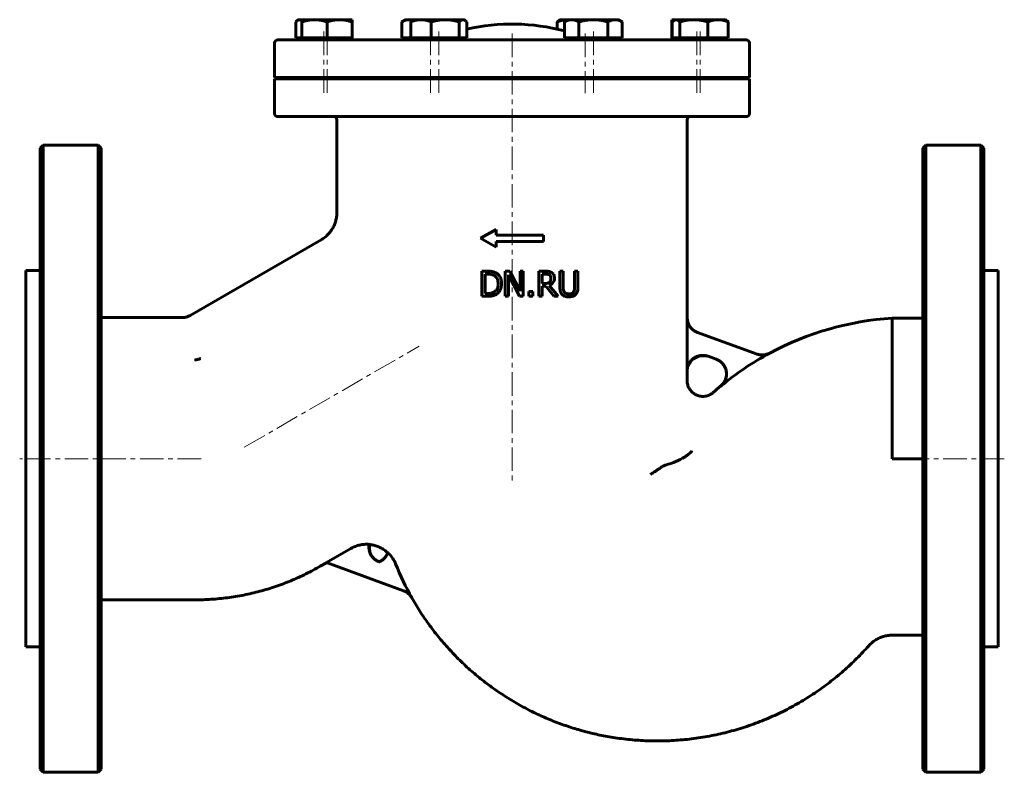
# Model space of a CAD drawing. Header units: millimetres. Extents: x -157 to 157, y -120 to 120.
import ezdxf

# ---------------------------------------------------------------- set-up
doc = ezdxf.new("R2010")
doc.units = ezdxf.units.MM
doc.linetypes.add('K5LT_AXLED', pattern=[12, 7.5, -1.5, 1.5, -1.5])
doc.linetypes.add('K5LT_BASIC', pattern=[0])
doc.layers.add('Системный слой (1)', color=7, linetype='Continuous', true_color=0x6c6c6c)

# ---------------------------------------------------------------- blocks, each defined once
blk = doc.blocks.new('U0')
at = {"layer": 'Системный слой (1)', "color": 143, "linetype": 'K5LT_BASIC', "lineweight": 60, "true_color": 0x33acca}
for p, q in [((-39.6, -50), (-39.76, -50.37)), ((-42.23, -52.84), (-42.34, -52.89)), ((-42.1, -52.78), (-42.23, -52.84)), ((-42.04, -52.75), (-42.1, -52.78)), ((-42.01, -52.73), (-42.04, -52.75)), ((-41.99, -52.73), (-42.01, -52.73)), ((-41.98, -52.72), (-41.99, -52.73)), ((-41.85, -52.65), (-41.98, -52.72)), ((-41.73, -52.57), (-41.85, -52.65)), ((-41.66, -52.54), (-41.73, -52.57)), ((-41.63, -52.52), (-41.66, -52.54)), ((-41.62, -52.51), (-41.63, -52.52)), ((-41.61, -52.5), (-41.62, -52.51)), ((-41.48, -52.41), (-41.61, -52.5)), ((-41.36, -52.33), (-41.48, -52.41)), ((-41.3, -52.28), (-41.36, -52.33)), ((-41.27, -52.26), (-41.3, -52.28)), ((-41.25, -52.25), (-41.27, -52.26)), ((-41.11, -52.14), (-41.25, -52.24)), ((-41.25, -52.24), (-41.25, -52.25)), ((-41, -52.04), (-41.11, -52.14)), ((-40.95, -51.99), (-41, -52.04)), ((-40.92, -51.97), (-40.95, -51.99)), ((-40.91, -51.96), (-40.92, -51.97)), ((-40.9, -51.95), (-40.91, -51.96)), ((-40.82, -51.87), (-40.9, -51.95)), ((-40.71, -51.77), (-40.82, -51.87)), ((-40.67, -51.71), (-40.71, -51.77)), ((-40.64, -51.69), (-40.67, -51.71)), ((-40.63, -51.68), (-40.64, -51.69)), ((-40.62, -51.67), (-40.63, -51.68)), ((-40.52, -51.55), (-40.62, -51.67)), ((-40.42, -51.44), (-40.52, -51.55)), ((-40.38, -51.38), (-40.42, -51.44)), ((-40.35, -51.35), (-40.38, -51.38)), ((-40.34, -51.34), (-40.35, -51.35)), ((-40.24, -51.2), (-40.34, -51.33)), ((-40.34, -51.33), (-40.34, -51.34)), ((-40.16, -51.08), (-40.24, -51.2)), ((-40.11, -51.02), (-40.16, -51.08)), ((-40.09, -50.99), (-40.11, -51.02)), ((-40.08, -50.97), (-40.09, -50.99)), ((-39.97, -50.78), (-40.08, -50.96)), ((-40.08, -50.96), (-40.08, -50.97)), ((-39.91, -50.68), (-39.97, -50.78)), ((-39.88, -50.63), (-39.91, -50.68)), ((-39.87, -50.6), (-39.88, -50.63)), ((-39.86, -50.59), (-39.87, -50.6)), ((-39.85, -50.56), (-39.86, -50.58)), ((-39.86, -50.58), (-39.86, -50.58)), ((-39.86, -50.58), (-39.86, -50.58)), ((-39.86, -50.58), (-39.86, -50.58)), ((-39.86, -50.58), (-39.86, -50.58)), ((-39.86, -50.58), (-39.86, -50.59)), ((-39.8, -50.46), (-39.85, -50.56)), ((-39.78, -50.41), (-39.8, -50.46)), ((-39.76, -50.39), (-39.78, -50.41)), ((-39.76, -50.37), (-39.76, -50.38)), ((-39.76, -50.38), (-39.76, -50.39))]:
    blk.add_line(p, q, dxfattribs=at)
blk = doc.blocks.new('U1')
at = {"layer": 'Системный слой (1)', "color": 143, "linetype": 'K5LT_BASIC', "lineweight": 60, "true_color": 0x33acca}
for p, q in [((-45.53, -47.36), (-45.39, -49.65)), ((-45.39, -49.65), (-45.15, -50.29)), ((-45.15, -50.29), (-45.12, -50.36)), ((-45.12, -50.36), (-45.06, -50.48)), ((-45.06, -50.48), (-44.92, -50.72)), ((-44.92, -50.72), (-44.61, -51.19)), ((-44.61, -51.19), (-43.85, -52)), ((-43.85, -52), (-42.34, -52.89))]:
    blk.add_line(p, q, dxfattribs=at)
blk = doc.blocks.new('U2')
at = {"layer": 'Системный слой (1)', "color": 143, "linetype": 'K5LT_BASIC', "lineweight": 60, "true_color": 0x33acca}
for p, q in [((55.86, 24.99), (55.86, 88.1)), ((55.86, 4.87), (55.86, 7.96))]:
    blk.add_line(p, q, dxfattribs=at)
blk = doc.blocks.new('U3')
at = {"layer": 'Системный слой (1)', "color": 143, "linetype": 'K5LT_BASIC', "lineweight": 60, "true_color": 0x33acca}
for start, end in [(93.5544, 118.2473), (129.6078, 131.5192)]:
    blk.add_arc((127.14, -70), 95, start, end, dxfattribs=at)
blk = doc.blocks.new('U4')
at = {"layer": 'Системный слой (1)', "color": 143, "linetype": 'K5LT_BASIC', "lineweight": 60, "true_color": 0x33acca}
for p, q in [((-39.72, -50.3), (-39.66, -50.15)), ((-39.66, -50.15), (-39.6, -50)), ((-39.79, -50.45), (-39.72, -50.3))]:
    blk.add_line(p, q, dxfattribs=at)
blk = doc.blocks.new('U5')
at = {"layer": 'Системный слой (1)', "color": 143, "linetype": 'K5LT_BASIC', "lineweight": 60, "true_color": 0x33acca}
for p, q in [((59.77, 12.84), (57.42, 11.59)), ((62.57, 12.66), (59.77, 12.84)), ((57.42, 11.59), (56.02, 9.2)), ((56.02, 9.2), (55.86, 7.96))]:
    blk.add_line(p, q, dxfattribs=at)
blk = doc.blocks.new('U6')
at = {"layer": 'Системный слой (1)', "color": 143, "linetype": 'K5LT_BASIC', "lineweight": 60, "true_color": 0x33acca}
for p, q in [((131, -20), (131, 79)), ((131, -119), (131, -20))]:
    blk.add_line(p, q, dxfattribs=at)
blk = doc.blocks.new('U7')
at = {"layer": 'Системный слой (1)', "color": 143, "linetype": 'K5LT_BASIC', "lineweight": 60, "true_color": 0x33acca}
for p, q in [((-15.46, 119.98), (-15.64, 120)), ((-15.27, 119.93), (-15.46, 119.98)), ((-15.09, 119.84), (-15.27, 119.93)), ((-14.88, 119.7), (-15.09, 119.84)), ((-14.67, 119.52), (-14.88, 119.7)), ((-14.45, 119.29), (-14.67, 119.52))]:
    blk.add_line(p, q, dxfattribs=at)
blk = doc.blocks.new('U8')
at = {"layer": 'Системный слой (1)', "color": 143, "linetype": 'K5LT_BASIC', "lineweight": 60, "true_color": 0x33acca}
for p, q in [((-32.48, 119.98), (-32.87, 120)), ((-32.09, 119.91), (-32.48, 119.98)), ((-31.7, 119.81), (-32.09, 119.91))]:
    blk.add_line(p, q, dxfattribs=at)
blk = doc.blocks.new('U9')
at = {"layer": 'Системный слой (1)', "color": 143, "linetype": 'K5LT_BASIC', "lineweight": 60, "true_color": 0x33acca}
for p, q in [((-131, -20), (-131, 79)), ((-131, -119), (-131, -20))]:
    blk.add_line(p, q, dxfattribs=at)
blk = doc.blocks.new('U10')
at = {"layer": 'Системный слой (1)', "color": 143, "linetype": 'K5LT_BASIC', "lineweight": 60, "true_color": 0x33acca}
for p, q in [((-75.71, 101.1), (42.47, 101.1)), ((42.47, 101.1), (75.71, 101.1))]:
    blk.add_line(p, q, dxfattribs=at)
blk = doc.blocks.new('U11')
at = {"layer": 'Системный слой (1)', "color": 143, "linetype": 'K5LT_BASIC', "lineweight": 60, "true_color": 0x33acca}
for p, q in [((51.35, 119.52), (51.13, 119.29)), ((51.57, 119.7), (51.35, 119.52)), ((51.77, 119.84), (51.57, 119.7)), ((51.96, 119.93), (51.77, 119.84)), ((52.14, 119.98), (51.96, 119.93)), ((52.33, 120), (52.14, 119.98))]:
    blk.add_line(p, q, dxfattribs=at)
blk = doc.blocks.new('U12')
at = {"layer": 'Системный слой (1)', "color": 143, "linetype": 'K5LT_BASIC', "lineweight": 60, "true_color": 0x33acca}
for p, q in [((17.79, 120), (17.71, 120)), ((17.86, 120), (17.79, 120)), ((17.93, 120), (17.86, 120))]:
    blk.add_line(p, q, dxfattribs=at)
blk = doc.blocks.new('U13')
at = {"layer": 'Системный слой (1)', "color": 143, "linetype": 'K5LT_BASIC', "lineweight": 60, "true_color": 0x33acca}
for p, q in [((51.12, 119.33), (51.06, 119.31)), ((51.19, 119.35), (51.12, 119.33)), ((51.06, 119.31), (50.99, 119.29))]:
    blk.add_line(p, q, dxfattribs=at)
blk = doc.blocks.new('U14')
at = {"layer": 'Системный слой (1)', "color": 143, "linetype": 'K5LT_BASIC', "lineweight": 60, "true_color": 0x33acca}
for p, q in [((-67.52, 119.96), (-67.78, 120)), ((-67.26, 119.86), (-67.52, 119.96)), ((-66.99, 119.67), (-67.26, 119.86))]:
    blk.add_line(p, q, dxfattribs=at)
blk = doc.blocks.new('U15')
at = {"layer": 'Системный слой (1)', "color": 143, "linetype": 'K5LT_BASIC', "lineweight": 60, "true_color": 0x33acca}
for p, q in [((-68.75, 119.52), (-68.98, 119.29)), ((-68.54, 119.7), (-68.75, 119.52)), ((-68.34, 119.84), (-68.54, 119.7)), ((-68.15, 119.93), (-68.34, 119.84)), ((-67.97, 119.98), (-68.15, 119.93)), ((-67.78, 120), (-67.97, 119.98))]:
    blk.add_line(p, q, dxfattribs=at)

msp = doc.modelspace()

# ---------------------------------------------------------------- linework, layer by layer
at = {"layer": 'Системный слой (1)', "color": 143, "linetype": 'K5LT_BASIC', "lineweight": 60, "true_color": 0x33acca}
for p, q in [((-68.05, 120), (-68.34, 119.84)), ((-68.05, 120), (-67.78, 120)), ((-67.78, 120), (-66.99, 120)), ((-66.99, 119.29), (-66.99, 120)), ((-66.99, 120), (-62.99, 120)), ((-62.99, 120), (-54.99, 120)), ((-54.99, 120), (-50.99, 120)), ((-50.99, 120), (-50.99, 119.29)), ((-33.94, 120), (-35.18, 119.29)), ((-33.94, 120), (-32.87, 120)), ((-32.87, 120), (-31.37, 120)), ((-31.37, 120), (-31.65, 119.84)), ((-31.37, 120), (-29.03, 120)), ((-29.03, 120), (-21.3, 120)), ((-21.3, 120), (-15.64, 120)), ((-15.64, 120), (-15.37, 120)), ((-15.37, 120), (-15.09, 119.84)), ((15.37, 120), (15.09, 119.84)), ((15.37, 120), (17.71, 120)), ((17.94, 120), (16.7, 119.29)), ((17.71, 120), (17.94, 120)), ((17.94, 120), (19.01, 120)), ((19.01, 120), (25.94, 120)), ((25.94, 120), (32.87, 120)), ((32.87, 120), (33.94, 120)), ((33.94, 120), (35.18, 119.29)), ((50.99, 119.29), (50.99, 120)), ((50.99, 120), (52.05, 120)), ((52.05, 120), (51.77, 119.84)), ((52.05, 120), (52.33, 120)), ((52.33, 120), (57.98, 120)), ((57.98, 120), (65.71, 120)), ((65.71, 120), (68.05, 120)), ((68.05, 120), (68.34, 119.84)), ((-68.98, 114.2), (-68.98, 119.29)), ((-66.99, 114.2), (-66.99, 119.29)), ((-58.99, 114.2), (-58.99, 119.29)), ((-50.99, 114.2), (-50.99, 119.29)), ((-35.18, 114.2), (-35.18, 119.29)), ((-32.29, 114.2), (-32.29, 119.29)), ((-25.76, 114.2), (-25.76, 119.29)), ((-16.84, 114.2), (-16.84, 119.29)), ((-14.45, 114.2), (-14.45, 119.29)), ((14.45, 116.97), (14.45, 119.29)), ((16.7, 114.2), (16.7, 119.29)), ((21.32, 114.2), (21.32, 119.29)), ((30.56, 114.2), (30.56, 119.29)), ((35.18, 114.2), (35.18, 119.29)), ((50.99, 114.2), (50.99, 119.29)), ((51.13, 114.2), (51.13, 119.29)), ((53.52, 114.2), (53.52, 119.29)), ((62.44, 114.2), (62.44, 119.29)), ((68.98, 114.2), (68.98, 119.29)), ((74.71, 113.6), (-74.71, 113.6)), ((-67.78, 114.2), (-68.98, 114.2)), ((-68.05, 114.2), (-68.05, 113.6)), ((-66.99, 114.2), (-67.78, 114.2)), ((-66.99, 114.2), (-66.99, 113.6)), ((-62.99, 114.2), (-66.99, 114.2)), ((-58.99, 114.2), (-62.99, 114.2)), ((-54.99, 114.2), (-58.99, 114.2)), ((-50.99, 114.2), (-54.99, 114.2)), ((-50.99, 114.2), (-50.99, 113.6)), ((-32.87, 114.2), (-35.18, 114.2)), ((-33.94, 114.2), (-33.94, 113.6)), ((-32.29, 114.2), (-32.87, 114.2)), ((-29.03, 114.2), (-32.29, 114.2)), ((-31.37, 114.2), (-31.37, 113.6)), ((-25.76, 114.2), (-29.03, 114.2)), ((-21.3, 114.2), (-25.76, 114.2)), ((-16.84, 114.2), (-21.3, 114.2)), ((-15.64, 114.2), (-16.84, 114.2)), ((-14.45, 114.2), (-15.64, 114.2)), ((-15.37, 114.2), (-15.37, 113.6)), ((19.01, 114.2), (16.7, 114.2)), ((17.94, 114.2), (17.94, 113.6)), ((21.32, 114.2), (19.01, 114.2)), ((25.94, 114.2), (21.32, 114.2)), ((30.56, 114.2), (25.94, 114.2)), ((32.87, 114.2), (30.56, 114.2)), ((35.18, 114.2), (32.87, 114.2)), ((33.94, 114.2), (33.94, 113.6)), ((51.13, 114.2), (50.99, 114.2)), ((50.99, 114.2), (50.99, 113.6)), ((52.33, 114.2), (51.13, 114.2)), ((52.05, 114.2), (52.05, 113.6)), ((53.52, 114.2), (52.33, 114.2)), ((57.98, 114.2), (53.52, 114.2)), ((62.44, 114.2), (57.98, 114.2)), ((65.71, 114.2), (62.44, 114.2)), ((68.98, 114.2), (65.71, 114.2)), ((68.05, 114.2), (68.05, 113.6)), ((-75.71, 101.6), (-75.71, 112.6)), ((75.71, 101.6), (75.71, 112.6)), ((-75.71, 101.6), (75.71, 101.6)), ((-75.71, 90.1), (-75.71, 101.1)), ((-65.05, 101.6), (-65.05, 101.1)), ((-63.99, 101.6), (-63.99, 101.1)), ((-53.99, 101.6), (-53.99, 101.1)), ((-30.94, 101.6), (-30.94, 101.1)), ((-28.37, 101.6), (-28.37, 101.1)), ((-18.37, 101.6), (-18.37, 101.1)), ((-7.5, 101.1), (-7.5, 101.6)), ((7.5, 101.1), (7.5, 101.6)), ((18.37, 101.6), (18.37, 101.1)), ((20.94, 101.6), (20.94, 101.1)), ((30.94, 101.6), (30.94, 101.1)), ((53.99, 101.6), (53.99, 101.1)), ((55.05, 101.6), (55.05, 101.1)), ((65.05, 101.6), (65.05, 101.1)), ((75.71, 90.1), (75.71, 101.1)), ((-74.71, 89.1), (74.71, 89.1)), ((-55.86, 58.46), (-55.86, 88.1)), ((-149.5, 80), (-150.5, 79)), ((-150.5, -119), (-150.5, 79)), ((-149.5, -120), (-149.5, 80)), ((-132, 80), (-149.5, 80)), ((-132, 80), (-132, -20)), ((-131, 79), (-132, 80)), ((131, 79), (132, 80)), ((132, 80), (132, -20)), ((132, 80), (149.5, 80)), ((149.5, 80), (150.5, 79)), ((149.5, -120), (149.5, 80)), ((150.5, -119), (150.5, 79)), ((-55.86, 58.46), (-55.86, 58.46)), ((-10, 50.29), (-5, 53.12)), ((-10, 50.29), (-5, 47.45)), ((-5, 51.29), (-5, 53.12)), ((-5, 51.29), (10, 51.29)), ((10, 49.29), (10, 51.29)), ((-102.65, 25.67), (-60.86, 49.8)), ((-5, 47.45), (-5, 49.29)), ((-5, 49.29), (10, 49.29)), ((-155, 40), (-155, -80)), ((-150.5, 40), (-155, 40)), ((-7.8, 39.79), (-9.62, 39.79)), ((-9.62, 39.79), (-9.62, 31.79)), ((-8.55, 38.87), (-7.74, 38.87)), ((-8.55, 32.71), (-8.55, 38.87)), ((-2.16, 39.79), (-2.16, 31.79)), ((-0.64, 39.79), (-2.16, 39.79)), ((-1.16, 31.79), (-1.16, 38.69)), ((-1.16, 38.69), (2.38, 31.79)), ((2.58, 33.46), (-0.64, 39.79)), ((3.57, 39.79), (2.58, 39.79)), ((2.58, 39.79), (2.58, 33.46)), ((3.57, 31.79), (3.57, 39.79)), ((8.52, 39.79), (8.52, 31.79)), ((10.58, 39.79), (8.52, 39.79)), ((9.59, 35.86), (9.59, 38.87)), ((9.59, 38.87), (10.64, 38.87)), ((15.25, 39.79), (15.25, 34.8)), ((16.31, 39.79), (15.25, 39.79)), ((16.31, 34.8), (16.31, 39.79)), ((19.98, 39.79), (19.98, 34.78)), ((21.04, 39.79), (19.98, 39.79)), ((21.04, 34.8), (21.04, 39.79)), ((150.5, 40), (155, 40)), ((155, 40), (155, -80)), ((10.52, 35.86), (9.59, 35.86)), ((9.59, 34.98), (10.8, 34.98)), ((9.59, 31.79), (9.59, 34.98)), ((10.8, 34.98), (13.33, 31.79)), ((14.71, 31.79), (11.87, 35.27)), ((-9.62, 31.79), (-7.78, 31.79)), ((-7.74, 32.71), (-8.55, 32.71)), ((-2.16, 31.79), (-1.16, 31.79)), ((2.38, 31.79), (3.57, 31.79)), ((5.4, 33.32), (5.4, 31.79)), ((6.68, 33.32), (5.4, 33.32)), ((5.4, 31.79), (6.68, 31.79)), ((6.68, 31.79), (6.68, 33.32)), ((8.52, 31.79), (9.59, 31.79)), ((13.33, 31.79), (14.71, 31.79)), ((-102.65, 25.67), (-102.65, 25.67)), ((-131, 25), (-105.15, 25)), ((-105.15, 25), (-105.15, 25)), ((55.84, 7.97), (55.84, 25)), ((121.26, 24.82), (131, 24.82)), ((121.26, 24.82), (121.26, -19.99)), ((78.14, 13.38), (59.13, 20.3)), ((62.55, 12.67), (65.13, 11.73)), ((55.86, 4.87), (55.86, 4.87)), ((64.17, 1.13), (64.17, 1.13)), ((-132, -20), (-132, -120)), ((121.26, -19.99), (131, -19.97)), ((121.26, -19.99), (131, -19.99)), ((132, -20), (132, -120)), ((-59.21, -53.14), (-51.39, -48.63)), ((-39.59, -49.96), (-39.6, -50)), ((-61.13, -54.28), (-59.17, -53.15)), ((-59.21, -53.14), (-34.57, -62.11)), ((-39.79, -50.45), (-39.79, -50.44)), ((-39.79, -50.45), (-39.79, -50.44)), ((-131, -65), (-101.13, -65)), ((121.26, -76.28), (131, -76.28)), ((-150.5, -80), (-155, -80)), ((150.5, -80), (155, -80)), ((-149.5, -120), (-150.5, -119)), ((-131, -119), (-132, -120)), ((131, -119), (132, -120)), ((149.5, -120), (150.5, -119)), ((-132, -120), (-149.5, -120)), ((132, -120), (149.5, -120))]:
    msp.add_line(p, q, dxfattribs=at)
at = {"layer": 'Системный слой (1)', "color": 30, "linetype": 'K5LT_AXLED', "lineweight": 18, "true_color": 0xff8000}
for p, q in [((-60.05, 116.2), (-60.05, 96.52)), ((-58.99, 116.2), (-58.99, 96.52)), ((-25.94, 116.2), (-25.94, 96.52)), ((-23.37, 116.2), (-23.37, 96.52)), ((25.94, 116.2), (25.94, 96.52)), ((58.99, 116.2), (58.99, 96.52)), ((60.05, 116.2), (60.05, 96.52)), ((0, 115.6), (0, -27)), ((23.37, 115.6), (23.37, 96.52)), ((-85.37, -16.31), (-29.64, 15.86)), ((-99.13, -20), (-157, -20)), ((157, -20), (129, -20))]:
    msp.add_line(p, q, dxfattribs=at)
at = {"layer": 'Системный слой (1)', "color": 143, "linetype": 'K5LT_BASIC', "lineweight": 60, "true_color": 0x33acca}
for centre, radius, start, end in [((0, 53.6), 65, 75.1107, 102.8421), ((-74.71, 112.6), 1, 90, 180), ((74.71, 112.6), 1, 0, 90), ((-74.71, 90.1), 1, 180, 270), ((-56.86, 88.1), 1, 0, 90), ((56.86, 88.1), 1, 90, 180), ((74.71, 90.1), 1, 270, 0), ((127.14, -70), 94.97, 118.2331, 129.5984), ((46.37, -20), 89.97, 201.8966, 209.5296)]:
    msp.add_arc(centre, radius, start, end, dxfattribs=at)
for points, weights in [([(-62.99, 120), (-64.85, 120), (-66.99, 119.29)], [1, 1.0379548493, 1]), ([(-58.99, 119.29), (-61.13, 120), (-62.99, 120)], [1, 1.0379548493, 1]), ([(-54.99, 120), (-56.85, 120), (-58.99, 119.29)], [1, 1.0379548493, 1]), ([(-50.99, 119.29), (-53.13, 120), (-54.99, 120)], [1, 1.0379548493, 1]), ([(-32.87, 120), (-33.94, 120), (-35.18, 119.29)], [1, 1.0379548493, 1]), ([(-29.03, 120), (-30.54, 120), (-32.29, 119.29)], [1, 1.0379548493, 1]), ([(-32.29, 119.29), (-31.96, 119.66), (-31.65, 119.84)], [1, 1.01965916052, 1.0189529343]), ([(-25.76, 119.29), (-27.51, 120), (-29.03, 120)], [1, 1.0379548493, 1]), ([(-21.3, 120), (-23.37, 120), (-25.76, 119.29)], [1, 1.0379548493, 1]), ([(-16.84, 119.29), (-19.23, 120), (-21.3, 120)], [1, 1.0379548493, 1]), ([(-15.64, 120), (-16.2, 120), (-16.84, 119.29)], [1, 1.0379548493, 1]), ([(17.71, 120), (16.2, 120), (14.45, 119.29)], [1, 1.0379548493, 1]), ([(14.45, 119.29), (14.78, 119.66), (15.09, 119.84)], [1, 1.01965916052, 1.0189529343]), ([(19.01, 120), (17.94, 120), (16.7, 119.29)], [1, 1.0379548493, 1]), ([(21.32, 119.29), (20.08, 120), (19.01, 120)], [1, 1.0379548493, 1]), ([(25.94, 120), (23.8, 120), (21.32, 119.29)], [1, 1.0379548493, 1]), ([(30.56, 119.29), (28.08, 120), (25.94, 120)], [1, 1.0379548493, 1]), ([(32.87, 120), (31.8, 120), (30.56, 119.29)], [1, 1.0379548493, 1]), ([(35.18, 119.29), (33.94, 120), (32.87, 120)], [1, 1.0379548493, 1]), ([(53.52, 119.29), (52.88, 120), (52.33, 120)], [1, 1.0379548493, 1]), ([(57.98, 120), (55.91, 120), (53.52, 119.29)], [1, 1.0379548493, 1]), ([(62.44, 119.29), (60.05, 120), (57.98, 120)], [1, 1.0379548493, 1]), ([(65.71, 120), (64.2, 120), (62.44, 119.29)], [1, 1.0379548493, 1]), ([(68.98, 119.29), (67.23, 120), (65.71, 120)], [1, 1.0379548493, 1]), ([(68.34, 119.84), (68.64, 119.66), (68.98, 119.29)], [1.0189529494, 1.01965895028, 1]), ([(-61.13, -54.28), (-79.7, -65), (-101.13, -65)], [0.854616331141, 0.825495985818, 0.854616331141])]:
    msp.add_rational_spline(points, weights, degree=2, dxfattribs=at)
for points, knots in [([(-60.86, 49.8), (-60.86, 49.8), (-60.85, 49.8), (-60.85, 49.8), (-60.85, 49.81), (-60.84, 49.81), (-60.84, 49.81), (-60.82, 49.82), (-60.82, 49.82), (-60.79, 49.84), (-60.78, 49.85), (-60.73, 49.87), (-60.7, 49.89), (-60.62, 49.94), (-60.56, 49.98), (-60.39, 50.09), (-60.28, 50.16), (-59.96, 50.38), (-59.76, 50.54), (-59.21, 50.98), (-58.89, 51.28), (-58.28, 51.92), (-58, 52.27), (-57.48, 52.99), (-57.24, 53.37), (-56.83, 54.13), (-56.66, 54.51), (-56.36, 55.31), (-56.23, 55.72), (-56.03, 56.57), (-55.95, 57), (-55.88, 57.78), (-55.86, 58.12), (-55.86, 58.46)], [0, 0, 0, 0, 0.010445, 0.010445, 0.026113, 0.026113, 0.054837, 0.054837, 0.109674, 0.109674, 0.216736, 0.216736, 0.425639, 0.425639, 0.832999, 0.832999, 1.626828, 1.626828, 3.172707, 3.172707, 5.828026, 5.828026, 8.512921, 8.512921, 11.17937, 11.17937, 13.712762, 13.712762, 16.312306, 16.312306, 18.948445, 18.948445, 20.998368, 20.998368, 20.998368, 20.998368]), ([(-4.93, 39.16), (-5.09, 39.27), (-5.27, 39.36), (-5.58, 39.49), (-5.72, 39.54), (-5.91, 39.59), (-5.97, 39.61), (-6.08, 39.64), (-6.14, 39.65), (-6.26, 39.68), (-6.34, 39.69), (-6.5, 39.72), (-6.59, 39.73), (-6.8, 39.75), (-6.92, 39.76), (-7.11, 39.78), (-7.17, 39.78), (-7.38, 39.79), (-7.53, 39.79), (-7.71, 39.79), (-7.75, 39.79), (-7.8, 39.79)], [-0.5446002, -0.5446002, -0.5446002, -0.5446002, -0.3906897, -0.3906897, -0.2748408, -0.2748408, -0.2334173, -0.2334173, -0.1969291, -0.1969291, -0.1585253, -0.1585253, -0.1187783, -0.1187783, -0.0764004, -0.0764004, -0.0557363, -0.0557363, -0.0124655, -0.0124655, 0, 0, 0, 0]), ([(-7.74, 38.87), (-7.64, 38.87), (-7.54, 38.87), (-7.34, 38.86), (-7.24, 38.86), (-7.05, 38.84), (-6.95, 38.83), (-6.81, 38.81), (-6.75, 38.8), (-6.67, 38.79), (-6.63, 38.78), (-6.58, 38.77), (-6.56, 38.76), (-6.22, 38.68), (-5.92, 38.56), (-5.63, 38.39)], [-0.1596654, -0.1596654, -0.1596654, -0.1596654, -0.1497633, -0.1497633, -0.1381888, -0.1381888, -0.1240412, -0.1240412, -0.1138232, -0.1138232, -0.1050455, -0.1050455, -0.0998171, -0.0998171, 0, 0, 0, 0]), ([(-5.63, 38.39), (-5.41, 38.26), (-5.22, 38.1), (-4.89, 37.7), (-4.76, 37.48), (-4.48, 36.79), (-4.42, 36.29), (-4.42, 35.8)], [-0.3002892, -0.3002892, -0.3002892, -0.3002892, -0.224024, -0.224024, -0.1465674, -0.1465674, 0, 0, 0, 0]), ([(-3.31, 35.79), (-3.31, 36.15), (-3.34, 36.52), (-3.51, 37.33), (-3.65, 37.64), (-3.94, 38.21), (-4.21, 38.57), (-4.67, 38.97), (-4.8, 39.07), (-4.93, 39.16)], [-0.2869874, -0.2869874, -0.2869874, -0.2869874, -0.2416068, -0.2416068, -0.18434, -0.18434, -0.048101, -0.048101, 0, 0, 0, 0]), ([(12.62, 39.37), (12.44, 39.49), (12.25, 39.58), (11.94, 39.68), (11.76, 39.73), (11.26, 39.77), (11.09, 39.78), (10.81, 39.79), (10.7, 39.79), (10.58, 39.79)], [-0.3689115, -0.3689115, -0.3689115, -0.3689115, -0.1886515, -0.1886515, -0.085869, -0.085869, -0.0345609, -0.0345609, 0, 0, 0, 0]), ([(10.64, 38.87), (10.73, 38.87), (10.81, 38.87), (10.99, 38.86), (11.07, 38.86), (11.2, 38.84), (11.24, 38.84), (11.32, 38.82), (11.34, 38.82), (11.37, 38.81), (11.38, 38.81), (11.4, 38.81), (11.41, 38.81), (11.6, 38.76), (11.76, 38.7), (11.91, 38.6)], [-0.09386464, -0.09386464, -0.09386464, -0.09386464, -0.08562741, -0.08562741, -0.07401828, -0.07401828, -0.06618477, -0.06618477, -0.05970466, -0.05970466, -0.05835126, -0.05835126, -0.05470819, -0.05470819, 0, 0, 0, 0]), ([(11.91, 38.6), (12, 38.54), (12.09, 38.47), (12.18, 38.35), (12.2, 38.32), (12.24, 38.27), (12.25, 38.24), (12.28, 38.19), (12.29, 38.17), (12.3, 38.14), (12.31, 38.12), (12.39, 37.92), (12.42, 37.73), (12.42, 37.54)], [-0.1135541, -0.1135541, -0.1135541, -0.1135541, -0.0870426, -0.0870426, -0.0783994, -0.0783994, -0.0695314, -0.0695314, -0.063858, -0.063858, -0.0581837, -0.0581837, 0, 0, 0, 0]), ([(13.53, 37.62), (13.53, 37.81), (13.51, 37.99), (13.44, 38.33), (13.38, 38.49), (13.3, 38.65), (13.29, 38.66), (13.27, 38.7), (13.25, 38.73), (13.21, 38.79), (13.19, 38.83), (13.12, 38.92), (13.07, 38.98), (12.98, 39.08), (12.93, 39.13), (12.86, 39.19), (12.84, 39.21), (12.76, 39.28), (12.69, 39.33), (12.62, 39.37)], [-0.3911885, -0.3911885, -0.3911885, -0.3911885, -0.254948, -0.254948, -0.133766, -0.133766, -0.1228659, -0.1228659, -0.1048389, -0.1048389, -0.0840426, -0.0840426, -0.0549131, -0.0549131, -0.0336319, -0.0336319, -0.0257837, -0.0257837, 0, 0, 0, 0]), ([(-4.42, 35.8), (-4.42, 35.44), (-4.45, 35.07), (-4.59, 34.49), (-4.69, 34.19), (-5.06, 33.64), (-5.27, 33.42), (-5.53, 33.25)], [-0.3627807, -0.3627807, -0.3627807, -0.3627807, -0.2003836, -0.2003836, -0.0937517, -0.0937517, 0, 0, 0, 0]), ([(-4.94, 32.44), (-4.72, 32.59), (-4.51, 32.76), (-4.14, 33.18), (-3.97, 33.41), (-3.56, 34.15), (-3.4, 34.67), (-3.32, 35.41), (-3.31, 35.6), (-3.31, 35.79)], [-0.3910942, -0.3910942, -0.3910942, -0.3910942, -0.3092606, -0.3092606, -0.2241985, -0.2241985, -0.0561596, -0.0561596, 0, 0, 0, 0]), ([(11.96, 36.28), (11.88, 36.2), (11.79, 36.13), (11.53, 35.99), (11.4, 35.96), (11.08, 35.89), (10.79, 35.86), (10.52, 35.86)], [-0.1131117, -0.1131117, -0.1131117, -0.1131117, -0.1011929, -0.1011929, -0.0840113, -0.0840113, 0, 0, 0, 0]), ([(11.87, 35.27), (12.17, 35.39), (12.45, 35.54), (12.86, 35.89), (13.06, 36.09), (13.37, 36.62), (13.46, 36.9), (13.52, 37.34), (13.53, 37.48), (13.53, 37.62)], [-0.3788019, -0.3788019, -0.3788019, -0.3788019, -0.227862, -0.227862, -0.132761, -0.132761, -0.0429718, -0.0429718, 0, 0, 0, 0]), ([(12.42, 37.54), (12.42, 37.39), (12.41, 37.23), (12.35, 36.94), (12.31, 36.81), (12.19, 36.54), (12.09, 36.4), (11.96, 36.28)], [-0.1234554, -0.1234554, -0.1234554, -0.1234554, -0.0886111, -0.0886111, -0.0535194, -0.0535194, 0, 0, 0, 0]), ([(15.25, 34.8), (15.25, 34.04), (15.35, 33.61), (15.51, 33.07), (15.64, 32.81), (15.88, 32.51), (15.95, 32.43), (16.02, 32.36)], [-0.1972963, -0.1972963, -0.1972963, -0.1972963, -0.1193478, -0.1193478, -0.0301099, -0.0301099, 0, 0, 0, 0]), ([(16.66, 33.19), (16.54, 33.37), (16.46, 33.56), (16.35, 34.03), (16.33, 34.33), (16.32, 34.62), (16.31, 34.71), (16.31, 34.8)], [-0.1376454, -0.1376454, -0.1376454, -0.1376454, -0.0874807, -0.0874807, -0.0268537, -0.0268537, 0, 0, 0, 0]), ([(19.98, 34.78), (19.98, 34.51), (19.96, 34.22), (19.9, 33.8), (19.85, 33.58), (19.7, 33.29), (19.67, 33.24), (19.63, 33.19)], [-0.2315219, -0.2315219, -0.2315219, -0.2315219, -0.0998259, -0.0998259, -0.0182626, -0.0182626, 0, 0, 0, 0]), ([(20.28, 32.36), (20.4, 32.48), (20.51, 32.61), (20.69, 32.9), (20.77, 33.06), (20.93, 33.51), (21, 33.91), (21.04, 34.54), (21.04, 34.67), (21.04, 34.8)], [-0.3609798, -0.3609798, -0.3609798, -0.3609798, -0.2749227, -0.2749227, -0.1889634, -0.1889634, -0.0393293, -0.0393293, 0, 0, 0, 0]), ([(-7.78, 31.79), (-7.32, 31.79), (-6.8, 31.82), (-6.08, 31.94), (-5.71, 32.02), (-5.15, 32.31), (-5.05, 32.37), (-4.94, 32.44)], [-0.4514222, -0.4514222, -0.4514222, -0.4514222, -0.1897548, -0.1897548, -0.0370123, -0.0370123, 0, 0, 0, 0]), ([(-5.53, 33.25), (-5.68, 33.14), (-5.83, 33.06), (-6.22, 32.89), (-6.41, 32.85), (-6.9, 32.74), (-7.34, 32.71), (-7.74, 32.71)], [-0.1712814, -0.1712814, -0.1712814, -0.1712814, -0.1515241, -0.1515241, -0.1237124, -0.1237124, 0, 0, 0, 0]), ([(16.02, 32.36), (16.24, 32.14), (16.5, 31.98), (17.02, 31.76), (17.34, 31.67), (17.92, 31.63), (18.03, 31.62), (18.14, 31.62)], [-0.3590861, -0.3590861, -0.3590861, -0.3590861, -0.1814722, -0.1814722, -0.0359135, -0.0359135, 0, 0, 0, 0]), ([(18.14, 32.53), (17.97, 32.53), (17.79, 32.55), (17.46, 32.61), (17.32, 32.66), (17.03, 32.8), (16.89, 32.9), (16.73, 33.08), (16.69, 33.13), (16.66, 33.19)], [-0.1774939, -0.1774939, -0.1774939, -0.1774939, -0.1212155, -0.1212155, -0.0728784, -0.0728784, -0.0196516, -0.0196516, 0, 0, 0, 0]), ([(19.63, 33.19), (19.57, 33.09), (19.5, 33.01), (19.33, 32.86), (19.23, 32.79), (18.97, 32.66), (18.73, 32.57), (18.3, 32.54), (18.22, 32.53), (18.14, 32.53)], [-0.2803045, -0.2803045, -0.2803045, -0.2803045, -0.209622, -0.209622, -0.135913, -0.135913, -0.0255624, -0.0255624, 0, 0, 0, 0]), ([(18.14, 31.62), (18.5, 31.62), (18.87, 31.66), (19.6, 31.86), (19.87, 32.02), (20.15, 32.25), (20.21, 32.3), (20.28, 32.36)], [-0.1862228, -0.1862228, -0.1862228, -0.1862228, -0.1110404, -0.1110404, -0.02714, -0.02714, 0, 0, 0, 0]), ([(-105.15, 25), (-105.15, 25), (-105.15, 25), (-105.15, 25), (-105.15, 25), (-105.15, 25), (-105.15, 25), (-105.14, 25), (-105.14, 25), (-105.14, 25), (-105.13, 25), (-105.12, 25), (-105.11, 25), (-105.09, 25), (-105.07, 25), (-105.02, 25), (-104.99, 25), (-104.89, 25.01), (-104.83, 25.01), (-104.65, 25.02), (-104.53, 25.04), (-104.23, 25.08), (-104.06, 25.12), (-103.72, 25.21), (-103.56, 25.26), (-103.23, 25.38), (-103.07, 25.45), (-102.83, 25.57), (-102.74, 25.62), (-102.65, 25.67)], [0.009581, 0.009581, 0.009581, 0.009581, 0.009676, 0.009676, 0.02419, 0.02419, 0.0508, 0.0508, 0.101599, 0.101599, 0.200779, 0.200779, 0.394301, 0.394301, 0.771669, 0.771669, 1.507054, 1.507054, 2.939117, 2.939117, 5.725837, 5.725837, 9.725716, 9.725716, 13.725595, 13.725595, 17.725474, 17.725474, 19.988393, 19.988393, 19.988393, 19.988393]), ([(55.84, 25), (55.84, 24.85), (55.85, 24.71), (55.87, 24.42), (55.89, 24.27), (55.94, 23.98), (55.98, 23.84), (56.06, 23.55), (56.1, 23.41), (56.17, 23.21), (56.19, 23.16), (56.27, 22.96), (56.34, 22.83), (56.47, 22.56), (56.55, 22.43), (56.71, 22.19), (56.79, 22.06), (56.92, 21.89), (56.96, 21.84), (57.1, 21.68), (57.19, 21.58), (57.38, 21.38), (57.49, 21.28), (57.72, 21.09), (57.84, 21), (58.02, 20.87), (58.08, 20.83), (58.27, 20.71), (58.39, 20.64), (58.66, 20.5), (58.79, 20.44), (58.99, 20.35), (59.06, 20.32), (59.13, 20.3)], [0, 0, 0, 0, 0.0434064, 0.0434064, 0.0879591, 0.0879591, 0.1328285, 0.1328285, 0.1775404, 0.1775404, 0.1952842, 0.1952842, 0.2401221, 0.2401221, 0.2849865, 0.2849865, 0.3292691, 0.3292691, 0.3503196, 0.3503196, 0.3906488, 0.3906488, 0.4349752, 0.4349752, 0.4796169, 0.4796169, 0.5015844, 0.5015844, 0.5462257, 0.5462257, 0.5905313, 0.5905313, 0.6125214, 0.6125214, 0.6125214, 0.6125214]), ([(55.86, 24.99), (55.86, 23.83), (56.6, 21.8), (58.33, 20.59), (59.15, 20.29)], [0, 0, 0, 0, 0.571428, 1, 1, 1, 1]), ([(62.55, 12.67), (62.42, 12.72), (62.28, 12.76), (62, 12.84), (61.85, 12.87), (61.56, 12.92), (61.41, 12.94), (61.12, 12.96), (60.97, 12.96), (60.76, 12.96), (60.7, 12.96), (60.49, 12.95), (60.34, 12.94), (60.05, 12.9), (59.9, 12.88), (59.61, 12.81), (59.46, 12.77), (59.18, 12.69), (59.05, 12.64), (58.86, 12.56), (58.81, 12.54), (58.69, 12.48), (58.62, 12.45), (58.43, 12.35), (58.3, 12.28), (58.05, 12.12), (57.93, 12.04), (57.69, 11.86), (57.58, 11.76), (57.37, 11.57), (57.28, 11.48), (57.08, 11.27), (56.99, 11.16), (56.81, 10.93), (56.72, 10.8), (56.62, 10.65), (56.59, 10.61), (56.49, 10.44), (56.42, 10.31), (56.28, 10.03), (56.22, 9.89), (56.11, 9.6), (56.06, 9.46), (55.98, 9.17), (55.95, 9.02), (55.9, 8.73), (55.87, 8.58), (55.85, 8.28), (55.84, 8.12), (55.84, 7.97)], [0, 0, 0, 0, 0.04315, 0.04315, 0.0875798, 0.0875798, 0.1324506, 0.1324506, 0.177367, 0.177367, 0.1954537, 0.1954537, 0.2401297, 0.2401297, 0.285113, 0.285113, 0.3298001, 0.3298001, 0.3735479, 0.3735479, 0.3908821, 0.3908821, 0.4127406, 0.4127406, 0.4569039, 0.4569039, 0.5015479, 0.5015479, 0.5462196, 0.5462196, 0.5862377, 0.5862377, 0.6308538, 0.6308538, 0.6755724, 0.6755724, 0.6879329, 0.6879329, 0.7347244, 0.7347244, 0.7815159, 0.7815159, 0.8268794, 0.8268794, 0.8716375, 0.8716375, 0.9173037, 0.9173037, 0.96297, 0.96297, 0.96297, 0.96297]), ([(78.14, 13.38), (78.27, 13.33), (78.41, 13.29), (78.69, 13.22), (78.83, 13.18), (79.13, 13.13), (79.27, 13.12), (79.57, 13.09), (79.72, 13.09), (79.93, 13.09), (79.99, 13.09), (80.2, 13.1), (80.35, 13.11), (80.64, 13.15), (80.79, 13.17), (81.01, 13.22), (81.09, 13.24), (81.31, 13.3), (81.45, 13.34), (81.73, 13.45), (81.86, 13.5), (82.07, 13.6), (82.14, 13.64), (82.22, 13.68)], [0, 0, 0, 0, 0.0432673, 0.0432673, 0.0877665, 0.0877665, 0.1326695, 0.1326695, 0.1775655, 0.1775655, 0.1956412, 0.1956412, 0.2404984, 0.2404984, 0.2851575, 0.2851575, 0.3089849, 0.3089849, 0.3536883, 0.3536883, 0.3976211, 0.3976211, 0.4223135, 0.4223135, 0.4223135, 0.4223135]), ([(-99.38, 11.97), (-99.39, 11.97), (-99.39, 11.97), (-99.52, 11.9), (-99.66, 11.84), (-99.94, 11.74), (-100.08, 11.69), (-100.37, 11.61), (-100.52, 11.58), (-100.82, 11.53), (-100.97, 11.51), (-101.13, 11.5), (-101.13, 11.5), (-101.13, 11.5)], [-0.000851, -0.000851, -0.000851, -0.000851, 0, 0, 0.0448291, 0.0448291, 0.0896582, 0.0896582, 0.1353357, 0.1353357, 0.1810131, 0.1810131, 0.1818641, 0.1818641, 0.1818641, 0.1818641]), ([(66.58, 3.19), (66.74, 3.33), (66.9, 3.47), (67.19, 3.79), (67.33, 3.96), (67.59, 4.32), (67.71, 4.51), (67.91, 4.9), (68.01, 5.11), (68.16, 5.52), (68.22, 5.72), (68.31, 6.14), (68.35, 6.35), (68.39, 6.79), (68.39, 7.01), (68.38, 7.45), (68.35, 7.68), (68.28, 8.11), (68.23, 8.33), (68.1, 8.74), (68.03, 8.93), (67.85, 9.31), (67.75, 9.5), (67.53, 9.86), (67.4, 10.03), (67.14, 10.36), (67, 10.51), (66.69, 10.81), (66.51, 10.95), (66.15, 11.21), (65.97, 11.33), (65.56, 11.56), (65.33, 11.66), (65.1, 11.74)], [0, 0, 0, 0, 0.060822, 0.060822, 0.12346, 0.12346, 0.187021, 0.187021, 0.250349, 0.250349, 0.311948, 0.311948, 0.373251, 0.373251, 0.43647, 0.43647, 0.500258, 0.500258, 0.56348, 0.56348, 0.622087, 0.622087, 0.68285, 0.68285, 0.743591, 0.743591, 0.80291, 0.80291, 0.866486, 0.866486, 0.930164, 0.930164, 1, 1, 1, 1]), ([(66.61, 3.18), (66.72, 3.27), (66.83, 3.37), (67.04, 3.58), (67.14, 3.69), (67.33, 3.91), (67.42, 4.03), (67.59, 4.27), (67.67, 4.4), (67.77, 4.58), (67.8, 4.63), (67.9, 4.81), (67.97, 4.95), (68.08, 5.22), (68.13, 5.36), (68.2, 5.55), (68.21, 5.6), (68.27, 5.8), (68.3, 5.94), (68.36, 6.23), (68.38, 6.38), (68.41, 6.68), (68.42, 6.82), (68.42, 7.12), (68.41, 7.27), (68.39, 7.56), (68.37, 7.71), (68.33, 8), (68.29, 8.15), (68.24, 8.34), (68.23, 8.4), (68.2, 8.51), (68.18, 8.56), (68.12, 8.75), (68.06, 8.89), (67.95, 9.16), (67.88, 9.29), (67.74, 9.55), (67.66, 9.68), (67.55, 9.85), (67.52, 9.9), (67.43, 10.02), (67.37, 10.09), (67.22, 10.28), (67.12, 10.39), (66.91, 10.61), (66.8, 10.71), (66.57, 10.91), (66.45, 11.01), (66.2, 11.18), (66.08, 11.27), (65.82, 11.42), (65.69, 11.49), (65.41, 11.62), (65.27, 11.68), (65.13, 11.73)], [0, 0, 0, 0, 0.043589, 0.043589, 0.088211, 0.088211, 0.133033, 0.133033, 0.177501, 0.177501, 0.195278, 0.195278, 0.240001, 0.240001, 0.284648, 0.284648, 0.301138, 0.301138, 0.345933, 0.345933, 0.390462, 0.390462, 0.434728, 0.434728, 0.479589, 0.479589, 0.524335, 0.524335, 0.568345, 0.568345, 0.585684, 0.585684, 0.60222, 0.60222, 0.646486, 0.646486, 0.691062, 0.691062, 0.735443, 0.735443, 0.752917, 0.752917, 0.781048, 0.781048, 0.825487, 0.825487, 0.871426, 0.871426, 0.917366, 0.917366, 0.962132, 0.962132, 1.007912, 1.007912, 1.053692, 1.053692, 1.053692, 1.053692]), ([(64.17, 1.13), (64.17, 1.13), (64.17, 1.13), (64.17, 1.13), (64.17, 1.13), (64.16, 1.12), (64.16, 1.12), (64.15, 1.11), (64.15, 1.11), (64.13, 1.09), (64.12, 1.09), (64.09, 1.06), (64.07, 1.04), (64.01, 0.99), (63.97, 0.96), (63.84, 0.86), (63.76, 0.8), (63.5, 0.63), (63.33, 0.52), (62.94, 0.33), (62.74, 0.24), (62.32, 0.09), (62.1, 0.03), (61.66, -0.07), (61.45, -0.1), (61.01, -0.13), (60.8, -0.13), (60.37, -0.11), (60.15, -0.08), (59.72, 0), (59.5, 0.06), (59.08, 0.2), (58.87, 0.28), (58.47, 0.48), (58.28, 0.58), (57.92, 0.82), (57.75, 0.95), (57.42, 1.24), (57.26, 1.39), (56.97, 1.72), (56.83, 1.9), (56.58, 2.27), (56.47, 2.47), (56.27, 2.87), (56.19, 3.07), (56.05, 3.48), (56, 3.68), (55.91, 4.09), (55.89, 4.31), (55.86, 4.64), (55.86, 4.76), (55.86, 4.87)], [0.003081, 0.003081, 0.003081, 0.003081, 0.003888, 0.003888, 0.014971, 0.014971, 0.034739, 0.034739, 0.071875, 0.071875, 0.143751, 0.143751, 0.285103, 0.285103, 0.563011, 0.563011, 1.109234, 1.109234, 2.182493, 2.182493, 3.352917, 3.352917, 4.524866, 4.524866, 5.67715, 5.67715, 6.792785, 6.792785, 7.924564, 7.924564, 9.096441, 9.096441, 10.268726, 10.268726, 11.418459, 11.418459, 12.528863, 12.528863, 13.676735, 13.676735, 14.848023, 14.848023, 16.021205, 16.021205, 17.17296, 17.17296, 18.262329, 18.262329, 19.386685, 19.386685, 19.999401, 19.999401, 19.999401, 19.999401]), ([(47.78, -22.6), (48.17, -22.31), (48.66, -22.12), (49.94, -21.7), (50.7, -21.48), (52.48, -20.84), (53.45, -20.41), (55.47, -19.26), (56.48, -18.5), (57.34, -17.61), (57.34, -17.61), (57.34, -17.6)], [0, 0, 0, 0, 0.242845, 0.242845, 0.492793, 0.492793, 0.770107, 0.770107, 1.091266, 1.091266, 1.092429, 1.092429, 1.092429, 1.092429]), ([(44.17, -25), (44.21, -24.98), (44.34, -24.9), (44.51, -24.8), (44.63, -24.73), (44.66, -24.7)], [0, 0, 0, 0, 1.604148, 4.599284, 6, 6, 6, 6]), ([(44.66, -24.7), (44.86, -24.57), (45.13, -24.39), (45.52, -24.14), (45.78, -23.96), (46.04, -23.79), (46.23, -23.66), (46.43, -23.53), (46.62, -23.4), (46.82, -23.27), (47.01, -23.13), (47.21, -23), (47.46, -22.82), (47.65, -22.68), (47.78, -22.6)], [0, 0, 0, 0, 2.602875, 3.487405, 5.281752, 6.198334, 7.131565, 8.070327, 9.02628, 9.993806, 10.978733, 11.969713, 12.971745, 15, 15, 15, 15]), ([(-45.56, -47.32), (-45.77, -47.3), (-45.98, -47.29), (-46.19, -47.29), (-46.37, -47.29), (-46.55, -47.29), (-46.98, -47.3), (-47.23, -47.32), (-47.73, -47.38), (-47.97, -47.41), (-48.44, -47.5), (-48.66, -47.55), (-49.12, -47.67), (-49.36, -47.74), (-49.83, -47.9), (-50.07, -47.99), (-50.52, -48.18), (-50.75, -48.29), (-51.11, -48.47), (-51.25, -48.55), (-51.39, -48.63)], [1.1086925, 1.1086925, 1.1086925, 1.1086925, 1.1714923, 1.1714923, 1.1714923, 1.2260746, 1.2260746, 1.3008875, 1.3008875, 1.3760568, 1.3760568, 1.4436972, 1.4436972, 1.518865, 1.518865, 1.5939548, 1.5939548, 1.6681777, 1.6681777, 1.7160276, 1.7160276, 1.7160276, 1.7160276]), ([(-45.56, -47.32), (-45.59, -47.47), (-45.61, -47.61), (-45.63, -47.91), (-45.64, -48.06), (-45.64, -48.35), (-45.63, -48.5), (-45.61, -48.7), (-45.6, -48.75), (-45.6, -48.8), (-45.58, -48.94), (-45.56, -49.09), (-45.49, -49.38), (-45.46, -49.53), (-45.37, -49.81), (-45.32, -49.95), (-45.24, -50.14), (-45.22, -50.19), (-45.13, -50.38), (-45.07, -50.51), (-44.93, -50.76), (-44.85, -50.89), (-44.68, -51.13), (-44.59, -51.25), (-44.4, -51.48), (-44.3, -51.59), (-44.09, -51.8), (-43.98, -51.9), (-43.76, -52.09), (-43.64, -52.19), (-43.4, -52.36), (-43.27, -52.44), (-43.02, -52.59), (-42.89, -52.66), (-42.62, -52.78), (-42.48, -52.84), (-42.34, -52.89)], [0.4370827, 0.4370827, 0.4370827, 0.4370827, 0.4815129, 0.4815129, 0.5262705, 0.5262705, 0.5708592, 0.5708592, 0.5856713, 0.5856713, 0.5856713, 0.6303847, 0.6303847, 0.6751528, 0.6751528, 0.7193547, 0.7193547, 0.7375729, 0.7375729, 0.7809627, 0.7809627, 0.8255908, 0.8255908, 0.8703896, 0.8703896, 0.9152774, 0.9152774, 0.9594752, 0.9594752, 1.0044277, 1.0044277, 1.0492153, 1.0492153, 1.0936146, 1.0936146, 1.138014, 1.138014, 1.138014, 1.138014]), ([(-45.53, -47.36), (-45.53, -47.36), (-45.53, -47.36), (-45.53, -47.36), (-45.53, -47.36), (-45.54, -47.36), (-45.54, -47.36), (-45.55, -47.35), (-45.55, -47.34), (-45.56, -47.32)], [0.1520261, 0.1520261, 0.1520261, 0.1520261, 0.154734, 0.154734, 0.179036, 0.179036, 0.2221883, 0.2221883, 0.3006592, 0.3006592, 0.3006592, 0.3006592]), ([(-39.6, -50), (-39.65, -49.95), (-39.7, -49.9), (-40.07, -49.57), (-40.41, -49.31), (-41.12, -48.83), (-41.5, -48.61), (-42.28, -48.21), (-42.68, -48.04), (-43.5, -47.75), (-43.92, -47.63), (-44.74, -47.46), (-45.13, -47.4), (-45.53, -47.36)], [5.144939, 5.144939, 5.144939, 5.144939, 5.382608, 5.382608, 6.881156, 6.881156, 8.400931, 8.400931, 9.943446, 9.943446, 11.457689, 11.457689, 12.863976, 12.863976, 12.863976, 12.863976]), ([(-42.34, -52.89), (-42.21, -52.84), (-42.08, -52.77), (-41.82, -52.64), (-41.7, -52.56), (-41.45, -52.4), (-41.33, -52.31), (-41.1, -52.13), (-40.98, -52.03), (-40.86, -51.91), (-40.84, -51.89), (-40.72, -51.77), (-40.61, -51.66), (-40.41, -51.43), (-40.32, -51.31), (-40.14, -51.07), (-40.06, -50.94), (-39.91, -50.68), (-39.84, -50.55), (-39.77, -50.41), (-39.77, -50.4), (-39.7, -50.26), (-39.64, -50.12), (-39.59, -49.97), (-39.59, -49.97), (-39.59, -49.96)], [0.0000002, 0.0000002, 0.0000002, 0.0000002, 0.0432691, 0.0432691, 0.0877045, 0.0877045, 0.1325207, 0.1325207, 0.1773204, 0.1773204, 0.1842456, 0.1842456, 0.230352, 0.230352, 0.2752072, 0.2752072, 0.3219392, 0.3219392, 0.3656091, 0.3656091, 0.3686712, 0.3686712, 0.4129299, 0.4129299, 0.4152832, 0.4152832, 0.4152832, 0.4152832]), ([(-37.12, -53.55), (-37.6, -52.35), (-38.32, -51.24), (-39.35, -50.19), (-39.46, -50.07), (-39.59, -49.96)], [0, 0, 0, 0, 0.391009, 0.391009, 0.4410412, 0.4410412, 0.4410412, 0.4410412]), ([(-31.96, -64.33), (-32.06, -64.15), (-32.18, -63.97), (-32.44, -63.62), (-32.58, -63.45), (-32.9, -63.14), (-33.06, -62.99), (-33.42, -62.71), (-33.61, -62.58), (-33.99, -62.36), (-34.19, -62.26), (-34.46, -62.15), (-34.53, -62.12), (-34.6, -62.1)], [0, 0, 0, 0, 0.181054, 0.181054, 0.368032, 0.368032, 0.558779, 0.558779, 0.750181, 0.750181, 0.93887, 0.93887, 1, 1, 1, 1]), ([(-31.92, -64.35), (-31.99, -64.22), (-32.07, -64.09), (-32.24, -63.85), (-32.33, -63.73), (-32.52, -63.5), (-32.62, -63.39), (-32.83, -63.19), (-32.93, -63.09), (-33.16, -62.9), (-33.28, -62.81), (-33.52, -62.63), (-33.65, -62.55), (-33.9, -62.41), (-34.03, -62.34), (-34.29, -62.21), (-34.43, -62.16), (-34.57, -62.11)], [0, 0, 0, 0, 0.0443435, 0.0443435, 0.0889141, 0.0889141, 0.1337573, 0.1337573, 0.1773741, 0.1773741, 0.2222247, 0.2222247, 0.2670301, 0.2670301, 0.3110603, 0.3110603, 0.3547589, 0.3547589, 0.3547589, 0.3547589]), ([(113.76, -79.65), (113.76, -79.65), (113.76, -79.65), (113.77, -79.64), (113.77, -79.64), (113.78, -79.63), (113.79, -79.62), (113.81, -79.6), (113.82, -79.59), (113.85, -79.55), (113.88, -79.52), (113.95, -79.44), (114, -79.39), (114.14, -79.25), (114.23, -79.15), (114.52, -78.88), (114.71, -78.71), (115.26, -78.26), (115.62, -78.01), (116.38, -77.54), (116.78, -77.33), (117.6, -76.96), (118.03, -76.81), (118.88, -76.56), (119.31, -76.46), (120.25, -76.32), (120.75, -76.28), (121.26, -76.28)], [0, 0, 0, 0, 0.023134, 0.023134, 0.057836, 0.057836, 0.121456, 0.121456, 0.242911, 0.242911, 0.480039, 0.480039, 0.942727, 0.942727, 1.844969, 1.844969, 3.603184, 3.603184, 6.584419, 6.584419, 9.61597, 9.61597, 12.640588, 12.640588, 15.600893, 15.600893, 18.998554, 18.998554, 18.998554, 18.998554])]:
    msp.add_open_spline(points, degree=3, knots=knots, dxfattribs=at)
msp.add_open_spline([(82.18, 13.69), (80.95, 13.02), (79.43, 12.91), (78.11, 13.39)], degree=3, dxfattribs=at)
msp.add_rational_spline([(-31.96, -64.33), (-10.75, -101.81), (31.74, -108.8), (80.8, -116.88), (113.76, -79.65)], [0.802287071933, 0.747739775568, 0.856426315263, 0.733342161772, 0.819603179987], degree=2, knots=[0.1245307, 0.1245307, 0.1245307, 0.5, 0.5, 0.9252074, 0.9252074, 0.9252074], dxfattribs=at)

# ---------------------------------------------------------------- block references
at = {"layer": 'Системный слой (1)'}
for name in ['U15', 'U14', 'U8', 'U7', 'U12', 'U13', 'U11', 'U10', 'U2', 'U9', 'U6', 'U3', 'U5', 'U1', 'U0', 'U4']:
    msp.add_blockref(name, (0, 0), dxfattribs=at)

doc.saveas('drawing.dxf')
